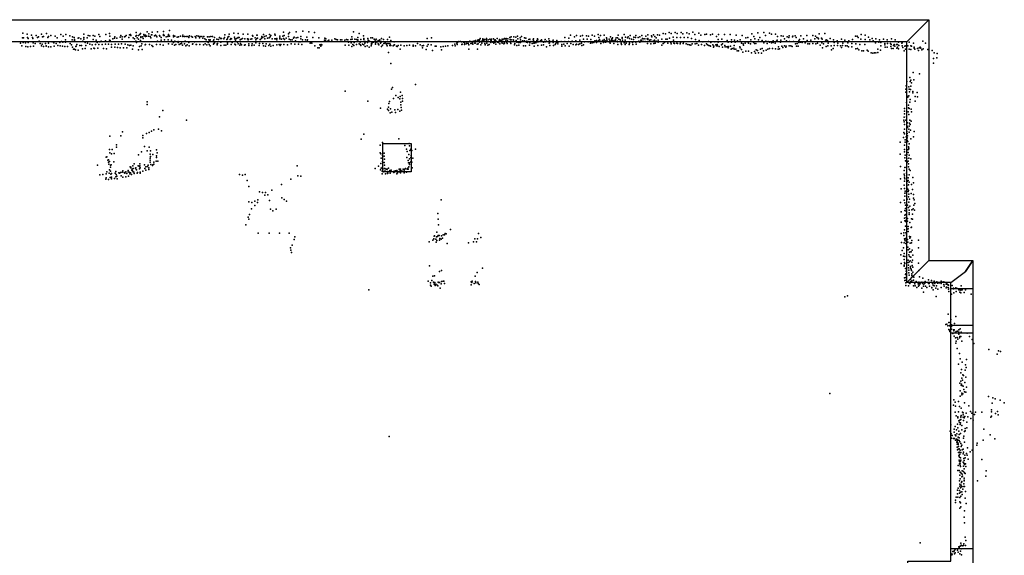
# Model space of a CAD drawing. Extents: x 6875 to 21635, y -14011 to 21863.
# Tile 16 of 16: x 13319 to 21337, y 17497 to 21863. Entities that reach past the tile are written whole.
import ezdxf

# ---------------------------------------------------------------- set-up
doc = ezdxf.new("R2010")
doc.units = 0
for name, color, linetype in [('DOORS', 7, 'continuous'), ('P', 9, 'continuous'), ('ROOMS', 1, 'continuous'), ('WALLS', 3, 'continuous'), ('WINDOWS', 6, 'continuous')]:
    doc.layers.add(name, color=color, linetype=linetype)

msp = doc.modelspace()

# ---------------------------------------------------------------- linework, layer by layer
at = {"layer": 'DOORS'}
msp.add_lwpolyline([(20900.6, 17550.4), (20900.6, 19310.4), (21080.6, 19310.4), (21080.6, 17550.4), (20900.6, 17550.4)], dxfattribs=at)
at = {"layer": 'P'}
for p in [(13344, 21752), (13380, 21745), (13414, 21736), (13452, 21733), (13497, 21745), (13538, 21750), (13571, 21735), (13608, 21730), (13653, 21741), (13673, 21730), (13694, 21742), (13728, 21731), (13841, 21744), (13876, 21734), (13891, 21731), (13917, 21734), (13931, 21730), (13964, 21743), (14020, 21741), (14051, 21751), (14141, 21734), (14185, 21734), (14213, 21740), (14221, 21742), (14225, 21733), (14268, 21760), (14270, 21735), (14285, 21733), (14298, 21741), (14303, 21750), (14329, 21741), (14333, 21731), (14344, 21738), (14352, 21730), (14356, 21763), (14368, 21730), (14370, 21749), (14393, 21739), (14394, 21739), (14397, 21761), (14417, 21732), (14425, 21737), (14442, 21764), (14456, 21734), (14489, 21767), (14490, 21733), (14491, 21743), (14495, 21733), (14530, 21743), (14531, 21737), (14538, 21775), (14571, 21733), (14646, 21737), (14701, 21731), (14760, 21732), (14989, 21740), (15025, 21746), (15062, 21753), (15099, 21751), (15138, 21744), (15176, 21744), (15214, 21735), (15251, 21736), (15252, 21737), (15305, 21743), (15325, 21731), (15352, 21741), (15363, 21734), (15397, 21746), (15398, 21736), (15467, 21761), (15473, 21734), (15508, 21747), (15517, 21760), (15569, 21763), (15625, 21770), (15672, 21765), (15720, 21760), (16038, 21763), (16082, 21751), (16119, 21731), (17804, 21738), (17853, 21735), (17902, 21733), (17934, 21732), (17982, 21738), (18030, 21743), (18048, 21733), (18078, 21737), (18193, 21738), (18241, 21741), (18289, 21733), (18336, 21733), (18385, 21734), (18433, 21739), (18465, 21732), (18481, 21739), (18512, 21739), (18529, 21737), (18560, 21750), (18577, 21747), (18608, 21758), (18625, 21751), (18656, 21759), (18672, 21750), (18705, 21758), (18720, 21749), (18752, 21756), (18770, 21747), (18801, 21762), (18817, 21743), (18848, 21754), (18866, 21737), (18897, 21743), (18913, 21745), (18945, 21739), (18961, 21745), (19010, 21743), (19058, 21742), (19105, 21742), (19154, 21738), (19202, 21734), (19281, 21749), (19330, 21757), (19378, 21759), (19393, 21734), (19425, 21752), (19442, 21744), (19473, 21745), (19521, 21732), (19585, 21731), (19616, 21730), (19633, 21731), (19681, 21732), (19730, 21735), (19778, 21733), (19828, 21749), (19876, 21750), (20171, 21741), (20203, 21736), (13324, 21672), (13336, 21651), (13341, 21715), (13347, 21676), (13351, 21716), (13366, 21675), (13381, 21719), (13388, 21676), (13389, 21711), (13423, 21718), (13427, 21711), (13428, 21675), (13444, 21670), (13464, 21717), (13471, 21722), (13478, 21689), (13486, 21670), (13496, 21651), (13502, 21664), (13504, 21723), (13512, 21725), (13528, 21669), (13533, 21650), (13547, 21717), (13552, 21727), (13552, 21672), (13584, 21683), (13597, 21674), (13616, 21670), (13625, 21715), (13628, 21654), (13645, 21677), (13648, 21651), (13658, 21686), (13671, 21680), (13691, 21700), (13693, 21679), (13729, 21670), (13741, 21659), (13747, 21699), (13750, 21724), (13762, 21718), (13765, 21701), (13765, 21693), (13785, 21660), (13794, 21712), (13801, 21716), (13808, 21654), (13817, 21708), (13822, 21653), (13834, 21687), (13841, 21703), (13842, 21717), (13851, 21677), (13856, 21654), (13869, 21716), (13870, 21672), (13890, 21663), (13910, 21658), (13917, 21702), (13937, 21661), (13941, 21695), (13950, 21677), (13963, 21661), (13971, 21727), (13971, 21682), (13981, 21689), (13990, 21662), (14017, 21663), (14018, 21691), (14043, 21663), (14050, 21695), (14054, 21728), (14056, 21693), (14067, 21662), (14077, 21708), (14090, 21713), (14093, 21723), (14096, 21664), (14109, 21712), (14122, 21663), (14138, 21720), (14147, 21667), (14152, 21724), (14152, 21704), (14172, 21722), (14177, 21663), (14178, 21725), (14200, 21659), (14208, 21718), (14212, 21653), (14223, 21655), (14243, 21716), (14253, 21706), (14264, 21728), (14265, 21687), (14270, 21677), (14275, 21716), (14286, 21704), (14303, 21694), (14305, 21723), (14305, 21719), (14306, 21721), (14308, 21651), (14313, 21666), (14320, 21724), (14323, 21711), (14340, 21657), (14343, 21725), (14343, 21660), (14375, 21662), (14380, 21725), (14387, 21715), (14396, 21654), (14433, 21729), (14434, 21662), (14436, 21724), (14442, 21687), (14461, 21729), (14463, 21661), (14470, 21718), (14470, 21696), (14488, 21656), (14499, 21699), (14511, 21724), (14524, 21726), (14527, 21700), (14531, 21665), (14538, 21728), (14555, 21696), (14561, 21664), (14571, 21678), (14572, 21724), (14580, 21655), (14581, 21688), (14583, 21728), (14589, 21660), (14602, 21720), (14610, 21684), (14610, 21678), (14612, 21723), (14618, 21661), (14628, 21729), (14629, 21667), (14637, 21668), (14640, 21683), (14645, 21655), (14646, 21725), (14660, 21726), (14662, 21666), (14666, 21687), (14672, 21651), (14675, 21725), (14683, 21658), (14689, 21726), (14697, 21719), (14697, 21676), (14700, 21650), (14718, 21725), (14725, 21664), (14726, 21721), (14730, 21667), (14741, 21683), (14747, 21725), (14753, 21714), (14757, 21662), (14759, 21661), (14774, 21729), (14782, 21714), (14786, 21661), (14789, 21726), (14803, 21727), (14811, 21713), (14815, 21657), (14817, 21727), (14827, 21707), (14829, 21665), (14838, 21700), (14842, 21657), (14847, 21723), (14854, 21676), (14859, 21698), (14861, 21724), (14861, 21662), (14866, 21692), (14870, 21650), (14871, 21699), (14875, 21725), (14888, 21725), (14893, 21688), (14898, 21664), (14899, 21700), (14901, 21669), (14904, 21717), (14904, 21675), (14923, 21704), (14926, 21657), (14928, 21666), (14930, 21668), (14939, 21701), (14946, 21719), (14953, 21710), (14957, 21679), (14958, 21654), (14962, 21711), (14981, 21708), (14983, 21656), (14986, 21717), (14998, 21656), (15006, 21702), (15010, 21706), (15012, 21674), (15012, 21663), (15013, 21720), (15023, 21726), (15033, 21701), (15039, 21711), (15040, 21660), (15042, 21661), (15044, 21707), (15050, 21676), (15068, 21721), (15070, 21708), (15070, 21664), (15075, 21697), (15077, 21658), (15083, 21709), (15093, 21679), (15094, 21714), (15097, 21717), (15098, 21665), (15106, 21717), (15111, 21655), (15113, 21700), (15118, 21670), (15123, 21705), (15125, 21659), (15134, 21710), (15149, 21655), (15153, 21706), (15154, 21658), (15175, 21707), (15179, 21699), (15181, 21705), (15184, 21667), (15186, 21654), (15201, 21705), (15210, 21707), (15210, 21653), (15213, 21667), (15216, 21728), (15228, 21655), (15236, 21715), (15242, 21674), (15243, 21698), (15250, 21710), (15254, 21713), (15268, 21654), (15271, 21670), (15277, 21701), (15279, 21701), (15288, 21713), (15290, 21727), (15298, 21718), (15299, 21670), (15303, 21650), (15313, 21727), (15314, 21708), (15327, 21665), (15337, 21712), (15348, 21652), (15350, 21715), (15356, 21664), (15358, 21722), (15375, 21708), (15383, 21653), (15396, 21707), (15401, 21707), (15412, 21711), (15412, 21657), (15414, 21698), (15431, 21660), (15437, 21729), (15437, 21715), (15438, 21706), (15441, 21654), (15445, 21662), (15451, 21705), (15461, 21728), (15468, 21709), (15471, 21662), (15476, 21702), (15490, 21712), (15500, 21659), (15509, 21725), (15512, 21705), (15525, 21698), (15529, 21665), (15537, 21698), (15548, 21712), (15555, 21721), (15558, 21663), (15566, 21690), (15571, 21714), (15584, 21717), (15588, 21663), (15592, 21682), (15604, 21683), (15609, 21726), (15609, 21708), (15616, 21661), (15622, 21698), (15646, 21700), (15656, 21720), (15660, 21687), (15663, 21700), (15684, 21673), (15689, 21675), (15697, 21672), (15706, 21719), (15722, 21651), (15755, 21715), (15762, 21658), (15774, 21661), (15780, 21659), (15801, 21696), (15804, 21713), (15808, 21690), (15812, 21706), (15825, 21689), (15837, 21696), (15860, 21697), (15884, 21707), (15896, 21702), (15908, 21699), (15932, 21700), (15943, 21699), (15967, 21697), (15969, 21655), (15979, 21701), (15991, 21700), (15996, 21681), (16000, 21656), (16014, 21702), (16017, 21674), (16023, 21723), (16025, 21705), (16032, 21662), (16040, 21654), (16042, 21677), (16049, 21704), (16061, 21661), (16062, 21701), (16062, 21660), (16072, 21689), (16073, 21718), (16073, 21700), (16083, 21665), (16091, 21681), (16092, 21661), (16097, 21701), (16098, 21652), (16111, 21664), (16121, 21711), (16121, 21701), (16121, 21657), (16123, 21684), (16129, 21671), (16132, 21684), (16132, 21680), (16149, 21651), (16151, 21676), (16155, 21709), (16155, 21683), (16157, 21695), (16167, 21688), (16179, 21716), (16180, 21651), (16183, 21669), (16183, 21660), (16189, 21674), (16193, 21714), (16201, 21680), (16206, 21705), (16214, 21697), (16215, 21681), (16215, 21665), (16215, 21663), (16220, 21700), (16221, 21705), (16226, 21679), (16238, 21665), (16239, 21694), (16244, 21659), (16249, 21694), (16252, 21698), (16258, 21671), (16260, 21678), (16262, 21681), (16263, 21684), (16266, 21710), (16274, 21656), (16282, 21701), (16285, 21669), (16296, 21675), (16296, 21672), (16306, 21661), (16308, 21670), (16311, 21650), (16313, 21702), (16319, 21669), (16331, 21721), (16332, 21653), (16334, 21670), (16337, 21661), (16341, 21653), (16342, 21694), (16360, 21651), (16366, 21656), (16369, 21683), (16371, 21658), (16400, 21653), (16422, 21655), (16450, 21651), (16472, 21652), (16493, 21655), (16523, 21656), (16543, 21651), (16559, 21668), (16581, 21659), (16597, 21651), (16607, 21654), (16636, 21709), (16645, 21662), (16670, 21659), (16672, 21714), (16806, 21650), (16843, 21654), (16861, 21664), (16866, 21651), (16878, 21672), (16880, 21660), (16883, 21678), (16894, 21684), (16909, 21686), (16917, 21683), (16918, 21662), (16922, 21663), (16933, 21679), (16940, 21674), (16940, 21660), (16947, 21683), (16954, 21666), (16959, 21672), (16972, 21670), (16975, 21683), (16975, 21657), (16984, 21688), (16992, 21669), (16994, 21670), (17003, 21686), (17006, 21675), (17006, 21671), (17009, 21664), (17018, 21689), (17019, 21689), (17025, 21671), (17028, 21692), (17029, 21671), (17030, 21686), (17031, 21693), (17043, 21664), (17048, 21696), (17052, 21690), (17052, 21666), (17058, 21700), (17058, 21695), (17062, 21681), (17063, 21699), (17067, 21686), (17068, 21711), (17075, 21659), (17081, 21673), (17085, 21690), (17089, 21707), (17090, 21698), (17098, 21692), (17103, 21702), (17107, 21668), (17108, 21660), (17109, 21659), (17118, 21698), (17120, 21709), (17121, 21695), (17122, 21683), (17123, 21672), (17132, 21656), (17133, 21700), (17143, 21662), (17148, 21704), (17155, 21678), (17156, 21697), (17157, 21694), (17162, 21703), (17173, 21680), (17178, 21706), (17181, 21671), (17186, 21695), (17191, 21699), (17191, 21680), (17197, 21692), (17197, 21663), (17208, 21709), (17210, 21679), (17218, 21678), (17220, 21688), (17227, 21702), (17228, 21667), (17232, 21697), (17240, 21690), (17245, 21680), (17248, 21700), (17249, 21704), (17249, 21673), (17255, 21684), (17260, 21665), (17262, 21704), (17262, 21682), (17266, 21673), (17268, 21711), (17278, 21696), (17280, 21709), (17280, 21708), (17286, 21677), (17287, 21682), (17288, 21669), (17291, 21691), (17295, 21708), (17309, 21718), (17314, 21702), (17315, 21700), (17316, 21678), (17317, 21670), (17321, 21724), (17321, 21700), (17336, 21700), (17341, 21695), (17342, 21722), (17347, 21658), (17351, 21670), (17358, 21721), (17362, 21693), (17366, 21681), (17367, 21653), (17373, 21728), (17375, 21708), (17381, 21676), (17383, 21656), (17386, 21678), (17391, 21680), (17394, 21715), (17396, 21700), (17398, 21678), (17400, 21682), (17406, 21725), (17412, 21691), (17420, 21687), (17422, 21651), (17429, 21691), (17430, 21714), (17438, 21651), (17440, 21713), (17447, 21681), (17449, 21689), (17454, 21678), (17465, 21701), (17469, 21656), (17472, 21705), (17473, 21674), (17480, 21685), (17492, 21669), (17501, 21698), (17504, 21706), (17505, 21673), (17506, 21688), (17508, 21671), (17519, 21678), (17522, 21675), (17530, 21693), (17533, 21683), (17536, 21706), (17537, 21699), (17537, 21652), (17541, 21682), (17560, 21690), (17563, 21689), (17569, 21698), (17569, 21656), (17572, 21686), (17576, 21686), (17584, 21680), (17584, 21658), (17592, 21686), (17598, 21702), (17598, 21683), (17609, 21687), (17624, 21686), (17627, 21706), (17631, 21673), (17632, 21691), (17634, 21674), (17636, 21652), (17656, 21684), (17663, 21695), (17664, 21678), (17666, 21654), (17679, 21660), (17684, 21669), (17688, 21682), (17694, 21694), (17694, 21681), (17701, 21676), (17702, 21666), (17727, 21684), (17734, 21661), (17749, 21664), (17757, 21686), (17758, 21719), (17760, 21651), (17776, 21670), (17789, 21684), (17790, 21712), (17807, 21669), (17819, 21688), (17826, 21660), (17838, 21723), (17849, 21691), (17849, 21657), (17854, 21663), (17870, 21661), (17880, 21695), (17881, 21667), (17885, 21728), (17894, 21672), (17896, 21654), (17909, 21705), (17909, 21658), (17919, 21682), (17941, 21705), (17948, 21682), (17952, 21728), (17966, 21673), (17971, 21702), (17980, 21674), (17993, 21677), (18000, 21729), (18003, 21692), (18016, 21693), (18017, 21676), (18032, 21691), (18034, 21719), (18035, 21686), (18040, 21701), (18045, 21688), (18050, 21668), (18065, 21693), (18073, 21688), (18074, 21676), (18078, 21701), (18086, 21683), (18087, 21690), (18088, 21679), (18096, 21682), (18097, 21714), (18100, 21705), (18100, 21691), (18106, 21689), (18118, 21704), (18118, 21682), (18122, 21684), (18124, 21690), (18127, 21671), (18129, 21723), (18130, 21688), (18137, 21704), (18141, 21694), (18144, 21711), (18145, 21716), (18148, 21694), (18155, 21684), (18158, 21687), (18158, 21670), (18167, 21693), (18170, 21701), (18176, 21716), (18185, 21687), (18186, 21714), (18186, 21683), (18190, 21662), (18198, 21704), (18208, 21699), (18212, 21685), (18217, 21673), (18220, 21662), (18225, 21719), (18225, 21712), (18229, 21695), (18242, 21680), (18242, 21674), (18250, 21696), (18250, 21662), (18251, 21720), (18254, 21683), (18257, 21672), (18269, 21716), (18273, 21723), (18281, 21661), (18284, 21711), (18284, 21673), (18301, 21705), (18309, 21678), (18311, 21661), (18317, 21701), (18321, 21721), (18333, 21717), (18336, 21679), (18339, 21664), (18354, 21717), (18360, 21687), (18368, 21680), (18369, 21722), (18376, 21696), (18383, 21696), (18387, 21684), (18391, 21711), (18396, 21706), (18399, 21686), (18410, 21708), (18412, 21686), (18417, 21729), (18428, 21708), (18431, 21670), (18433, 21710), (18434, 21702), (18448, 21696), (18458, 21700), (18458, 21667), (18466, 21722), (18477, 21687), (18483, 21669), (18488, 21697), (18492, 21725), (18493, 21672), (18502, 21688), (18503, 21714), (18517, 21680), (18519, 21697), (18548, 21655), (18549, 21704), (18558, 21669), (18569, 21677), (18580, 21703), (18591, 21703), (18596, 21671), (18610, 21712), (18620, 21676), (18625, 21665), (18639, 21720), (18642, 21696), (18646, 21673), (18650, 21669), (18670, 21717), (18671, 21672), (18675, 21670), (18697, 21667), (18699, 21677), (18700, 21718), (18721, 21669), (18724, 21679), (18730, 21717), (18746, 21667), (18759, 21661), (18761, 21717), (18772, 21657), (18785, 21655), (18790, 21709), (18796, 21665), (18820, 21666), (18821, 21701), (18832, 21668), (18846, 21655), (18851, 21693), (18870, 21660), (18882, 21682), (18895, 21654), (18912, 21666), (18919, 21657), (18929, 21684), (18931, 21654), (18942, 21650), (18947, 21676), (18963, 21659), (18979, 21682), (18987, 21658), (18992, 21725), (18993, 21651), (18999, 21662), (19002, 21651), (19007, 21702), (19007, 21681), (19033, 21658), (19036, 21703), (19041, 21667), (19062, 21653), (19080, 21693), (19087, 21680), (19114, 21681), (19115, 21699), (19137, 21654), (19139, 21696), (19144, 21681), (19164, 21692), (19185, 21698), (19198, 21672), (19210, 21665), (19213, 21656), (19228, 21673), (19232, 21716), (19243, 21683), (19249, 21719), (19253, 21671), (19271, 21667), (19274, 21698), (19295, 21680), (19297, 21725), (19304, 21669), (19305, 21706), (19313, 21670), (19336, 21700), (19345, 21718), (19361, 21684), (19366, 21694), (19380, 21675), (19394, 21688), (19405, 21670), (19414, 21684), (19426, 21679), (19442, 21674), (19454, 21692), (19454, 21678), (19471, 21672), (19482, 21687), (19487, 21696), (19489, 21726), (19514, 21680), (19518, 21695), (19537, 21728), (19548, 21706), (19548, 21651), (19563, 21692), (19568, 21723), (19581, 21719), (19586, 21650), (19587, 21685), (19598, 21650), (19612, 21723), (19620, 21685), (19637, 21666), (19642, 21718), (19651, 21670), (19663, 21691), (19665, 21676), (19670, 21701), (19677, 21680), (19690, 21676), (19702, 21707), (19714, 21674), (19731, 21694), (19738, 21665), (19751, 21667), (19762, 21696), (19777, 21670), (19794, 21708), (19800, 21728), (19801, 21666), (19810, 21717), (19815, 21671), (19822, 21712), (19825, 21708), (19837, 21656), (19849, 21712), (19852, 21675), (19855, 21703), (19864, 21665), (19881, 21687), (19885, 21699), (19896, 21693), (19903, 21672), (19918, 21709), (19947, 21700), (19952, 21677), (19952, 21653), (19977, 21691), (19978, 21653), (19982, 21672), (20004, 21650), (20010, 21705), (20018, 21654), (20021, 21673), (20038, 21695), (20062, 21675), (20070, 21692), (20095, 21669), (20102, 21701), (20125, 21728), (20128, 21666), (20138, 21729), (20148, 21717), (20161, 21661), (20169, 21705), (20202, 21660), (20204, 21701), (20230, 21720), (20243, 21700), (20260, 21711), (20270, 21690), (20287, 21674), (20290, 21706), (20315, 21680), (20321, 21700), (20331, 21650), (20332, 21676), (20354, 21704), (20363, 21658), (20364, 21668), (20383, 21699), (20385, 21670), (20410, 21670), (20415, 21660), (20418, 21708), (20434, 21654), (20440, 21661), (20447, 21700), (20458, 21660), (20467, 21662), (20474, 21679), (20478, 21654), (20503, 21671), (20505, 21675), (20505, 21650), (20535, 21650), (20563, 21679), (20598, 21672), (20674, 21689), (20695, 21673), (13369, 21645), (13386, 21641), (13408, 21644), (13431, 21646), (13513, 21645), (13535, 21646), (13552, 21643), (13572, 21641), (13599, 21648), (13667, 21648), (13685, 21644), (13707, 21644), (13749, 21639), (13756, 21624), (13765, 21624), (13773, 21618), (13775, 21645), (13779, 21647), (13795, 21616), (13829, 21626), (13853, 21627), (13900, 21625), (13922, 21632), (13927, 21628), (13954, 21630), (14001, 21627), (14025, 21626), (14065, 21638), (14093, 21640), (14116, 21637), (14138, 21633), (14165, 21633), (14192, 21633), (14237, 21624), (14244, 21649), (14285, 21618), (14295, 21645), (14315, 21619), (14403, 21644), (15321, 21646), (15363, 21647), (15747, 21634), (15758, 21634), (15770, 21646), (16023, 21645), (16133, 21645), (16165, 21640), (16264, 21645), (16321, 21596), (16388, 21648), (16393, 21644), (16417, 21624), (16522, 21648), (16600, 21635), (16629, 21619), (16636, 21647), (16681, 21613), (16702, 21647), (16711, 21648), (16749, 21642), (16755, 21617), (16768, 21645), (16787, 21647), (16976, 21624), (17046, 21623), (17507, 21647), (17610, 21642), (17733, 21648), (17794, 21647), (18944, 21647), (18969, 21640), (18972, 21646), (19016, 21644), (19041, 21639), (19065, 21642), (19077, 21641), (19089, 21644), (19089, 21635), (19091, 21642), (19108, 21648), (19113, 21622), (19121, 21629), (19133, 21632), (19137, 21622), (19151, 21623), (19161, 21608), (19173, 21608), (19182, 21642), (19185, 21634), (19197, 21619), (19208, 21599), (19232, 21606), (19255, 21607), (19279, 21594), (19303, 21604), (19312, 21590), (19316, 21617), (19327, 21612), (19336, 21593), (19352, 21622), (19360, 21589), (19365, 21629), (19375, 21609), (19399, 21616), (19412, 21622), (19424, 21629), (19448, 21628), (19473, 21625), (19495, 21624), (19498, 21642), (19507, 21625), (19524, 21647), (19533, 21637), (19558, 21640), (19561, 21648), (19609, 21645), (19645, 21648), (19658, 21647), (19857, 21633), (19885, 21644), (19899, 21649), (19926, 21649), (19929, 21618), (19944, 21628), (20011, 21637), (20043, 21649), (20056, 21649), (20068, 21642), (20094, 21642), (20129, 21626), (20141, 21627), (20153, 21618), (20177, 21609), (20190, 21609), (20219, 21614), (20227, 21606), (20253, 21594), (20265, 21590), (20280, 21594), (20292, 21593), (20306, 21623), (20306, 21595), (20328, 21616), (20366, 21639), (20384, 21639), (20414, 21644), (20419, 21629), (20432, 21627), (20446, 21648), (20462, 21630), (20468, 21640), (20475, 21625), (20510, 21636), (20522, 21608), (20528, 21648), (20533, 21624), (20551, 21649), (20563, 21624), (20575, 21620), (20576, 21649), (20580, 21648), (20602, 21630), (20604, 21638), (20608, 21622), (20631, 21629), (20638, 21613), (20644, 21634), (20653, 21639), (20657, 21630), (20665, 21618), (20677, 21625), (20714, 21620), (20749, 21611), (20767, 21594), (20790, 21588), (16340, 21507), (20760, 21546), (20760, 21509), (20788, 21551), (20595, 21432), (20647, 21423), (16541, 21335), (20543, 21360), (20568, 21393), (20570, 21359), (20575, 21371), (20581, 21349), (20601, 21373), (15968, 21280), (16347, 21298), (16356, 21309), (16421, 21272), (20534, 21271), (20536, 21297), (20538, 21325), (20560, 21317), (20562, 21296), (20564, 21274), (20574, 21295), (20575, 21320), (20592, 21266), (20593, 21279), (20627, 21270), (14358, 21194), (14358, 21173), (16154, 21199), (16324, 21179), (16331, 21196), (16362, 21221), (16383, 21244), (16401, 21230), (16414, 21218), (16416, 21237), (16422, 21190), (16422, 21170), (16433, 21244), (16436, 21220), (16437, 21198), (20541, 21189), (20545, 21241), (20552, 21231), (20559, 21242), (20567, 21191), (20570, 21212), (20610, 21199), (20612, 21238), (20629, 21234), (14484, 21124), (16256, 21141), (16315, 21134), (16322, 21151), (16323, 21124), (16336, 21103), (16339, 21137), (16350, 21109), (16374, 21129), (16379, 21107), (16398, 21131), (16415, 21117), (16426, 21147), (16428, 21125), (20524, 21096), (20525, 21139), (20525, 21118), (20553, 21111), (20557, 21167), (20557, 21144), (20560, 21091), (20563, 21140), (20579, 21135), (20582, 21111), (14456, 21070), (14677, 21044), (20519, 21044), (20521, 21068), (20522, 21030), (20523, 21010), (20536, 21045), (20540, 21072), (20548, 21022), (20566, 21020), (20568, 21045), (20571, 21009), (20578, 21037), (14155, 20948), (14350, 20936), (14373, 20943), (14392, 20955), (14412, 20966), (14448, 20971), (14473, 20958), (16121, 20930), (20518, 20943), (20523, 20970), (20525, 20933), (20542, 20951), (20545, 20996), (20545, 20936), (20549, 20983), (20560, 20970), (20562, 20947), (20563, 20995), (20572, 20962), (20602, 20952), (14052, 20914), (14142, 20917), (14321, 20918), (14322, 20901), (16100, 20888), (16274, 20861), (16405, 20893), (16490, 20854), (20488, 20865), (20516, 20902), (20530, 20884), (20530, 20865), (20539, 20907), (20542, 20891), (20545, 20878), (20547, 20899), (20548, 20917), (20551, 20871), (20562, 20852), (20577, 20891), (20597, 20908), (14050, 20806), (14053, 20777), (14065, 20769), (14072, 20805), (14088, 20772), (14106, 20843), (14106, 20824), (14311, 20786), (14336, 20829), (14356, 20794), (14372, 20825), (14385, 20794), (14433, 20801), (14439, 20779), (16254, 20779), (16255, 20840), (16261, 20770), (16287, 20776), (16456, 20838), (16470, 20809), (16473, 20789), (16494, 20834), (16495, 20797), (16503, 20809), (16512, 20796), (16543, 20808), (20523, 20785), (20525, 20841), (20525, 20804), (20544, 20784), (20545, 20803), (20554, 20780), (20556, 20826), (20556, 20804), (20560, 20815), (14023, 20742), (14027, 20744), (14037, 20717), (14042, 20703), (14043, 20720), (14050, 20706), (14084, 20704), (14286, 20762), (14296, 20688), (14381, 20766), (14381, 20733), (14381, 20719), (14381, 20703), (14385, 20747), (14403, 20765), (14411, 20703), (14430, 20710), (14432, 20754), (14432, 20739), (14444, 20710), (16261, 20690), (16262, 20733), (16273, 20706), (16274, 20755), (16286, 20750), (16286, 20700), (16289, 20726), (16471, 20739), (16483, 20714), (16484, 20696), (16488, 20763), (16492, 20696), (16493, 20728), (16503, 20740), (16503, 20704), (16507, 20755), (16511, 20702), (16521, 20735), (20490, 20767), (20527, 20738), (20529, 20758), (20532, 20713), (20540, 20706), (20542, 20765), (20543, 20732), (20546, 20701), (20555, 20710), (20556, 20688), (20560, 20735), (20561, 20759), (20576, 20728), (13953, 20676), (14027, 20623), (14045, 20685), (14047, 20613), (14051, 20640), (14057, 20627), (14058, 20660), (14059, 20677), (14064, 20680), (14066, 20610), (14096, 20613), (14102, 20625), (14126, 20616), (14132, 20611), (14139, 20617), (14154, 20620), (14159, 20630), (14169, 20618), (14175, 20613), (14183, 20623), (14191, 20610), (14201, 20623), (14202, 20633), (14209, 20620), (14218, 20663), (14222, 20616), (14223, 20660), (14225, 20655), (14232, 20637), (14235, 20646), (14237, 20630), (14240, 20671), (14242, 20624), (14244, 20651), (14247, 20621), (14252, 20687), (14252, 20609), (14261, 20654), (14261, 20649), (14264, 20655), (14271, 20640), (14276, 20612), (14277, 20618), (14283, 20672), (14293, 20648), (14295, 20667), (14298, 20671), (14299, 20619), (14301, 20656), (14301, 20613), (14322, 20627), (14334, 20679), (14338, 20649), (14346, 20636), (14347, 20665), (14359, 20667), (14364, 20677), (14369, 20643), (14370, 20656), (14387, 20683), (14399, 20674), (14404, 20680), (14412, 20686), (15579, 20673), (16214, 20651), (16240, 20668), (16256, 20640), (16262, 20652), (16270, 20629), (16273, 20661), (16275, 20644), (16278, 20623), (16289, 20676), (16289, 20651), (16290, 20629), (16292, 20651), (16298, 20629), (16304, 20644), (16312, 20645), (16312, 20622), (16313, 20608), (16315, 20625), (16317, 20613), (16322, 20653), (16331, 20628), (16334, 20633), (16337, 20611), (16341, 20635), (16345, 20636), (16365, 20618), (16368, 20621), (16369, 20628), (16377, 20629), (16379, 20632), (16389, 20634), (16395, 20616), (16399, 20626), (16408, 20623), (16410, 20645), (16416, 20644), (16417, 20635), (16420, 20644), (16420, 20614), (16432, 20632), (16441, 20646), (16450, 20643), (16451, 20640), (16451, 20627), (16451, 20615), (16459, 20647), (16460, 20649), (16469, 20619), (16475, 20645), (16479, 20654), (16482, 20646), (16488, 20664), (16493, 20684), (16514, 20656), (20492, 20667), (20521, 20633), (20527, 20657), (20541, 20662), (20541, 20613), (20557, 20665), (20561, 20644), (20569, 20633), (13972, 20599), (13996, 20600), (14021, 20562), (14022, 20607), (14024, 20575), (14043, 20561), (14056, 20578), (14062, 20604), (14065, 20580), (14067, 20566), (14090, 20568), (14101, 20583), (14104, 20602), (14110, 20587), (14112, 20565), (14146, 20590), (14159, 20580), (14182, 20581), (14205, 20588), (14215, 20606), (14229, 20602), (15109, 20601), (15132, 20597), (15156, 20600), (15172, 20551), (15526, 20564), (15583, 20590), (15607, 20587), (16270, 20607), (16299, 20606), (16389, 20607), (20491, 20566), (20522, 20604), (20524, 20590), (20524, 20575), (20525, 20547), (20528, 20566), (20542, 20599), (20546, 20544), (20553, 20551), (20554, 20574), (20561, 20540), (20562, 20599), (20593, 20576), (20597, 20534), (15186, 20503), (15272, 20460), (15296, 20455), (15320, 20455), (15373, 20473), (15451, 20519), (20496, 20484), (20522, 20515), (20523, 20487), (20526, 20449), (20529, 20466), (20541, 20452), (20544, 20526), (20544, 20511), (20544, 20497), (20545, 20484), (20550, 20482), (20554, 20463), (20557, 20516), (20557, 20471), (20581, 20519), (20590, 20478), (15186, 20378), (15208, 20374), (15233, 20383), (15256, 20374), (15258, 20395), (15316, 20434), (15339, 20435), (15352, 20390), (15453, 20412), (15472, 20398), (15492, 20383), (16752, 20394), (20491, 20372), (20522, 20391), (20527, 20369), (20528, 20425), (20545, 20401), (20556, 20418), (20559, 20376), (20560, 20442), (20564, 20399), (20579, 20446), (20598, 20437), (20598, 20407), (20604, 20395), (15207, 20320), (15233, 20348), (15360, 20319), (15380, 20306), (15407, 20319), (20497, 20296), (20528, 20308), (20532, 20325), (20533, 20350), (20537, 20301), (20549, 20351), (20556, 20331), (20562, 20310), (20562, 20289), (20567, 20342), (20583, 20312), (20594, 20321), (20601, 20352), (20605, 20310), (20607, 20365), (15180, 20254), (15184, 20236), (15189, 20276), (16724, 20284), (16727, 20237), (20498, 20212), (20524, 20244), (20526, 20269), (20528, 20224), (20535, 20275), (20535, 20218), (20537, 20252), (20539, 20230), (20540, 20212), (20548, 20221), (20549, 20242), (20561, 20274), (20567, 20210), (20580, 20239), (20588, 20279), (20589, 20237), (15161, 20192), (16717, 20131), (16730, 20190), (16826, 20154), (20523, 20151), (20531, 20180), (20545, 20156), (20554, 20178), (20554, 20136), (20555, 20158), (20578, 20168), (20580, 20171), (15261, 20122), (15350, 20124), (15435, 20124), (15514, 20123), (15554, 20070), (15558, 20092), (16653, 20053), (16684, 20066), (16690, 20078), (16694, 20098), (16696, 20100), (16708, 20075), (16711, 20049), (16714, 20092), (16716, 20063), (16722, 20097), (16727, 20104), (16734, 20104), (16737, 20067), (16739, 20079), (16751, 20074), (16754, 20102), (16762, 20083), (16767, 20109), (16778, 20109), (16783, 20120), (16792, 20118), (17015, 20053), (17024, 20077), (17040, 20052), (17046, 20077), (17054, 20120), (17075, 20089), (20496, 20121), (20500, 20047), (20518, 20125), (20518, 20103), (20525, 20078), (20527, 20069), (20530, 20061), (20533, 20080), (20535, 20125), (20541, 20109), (20548, 20070), (20552, 20050), (20565, 20096), (20568, 20082), (20573, 20094), (20584, 20064), (20637, 20066), (15524, 20003), (15528, 19984), (15537, 20026), (16800, 20040), (16974, 20043), (20504, 19982), (20516, 20004), (20521, 20043), (20535, 20040), (20551, 20008), (20554, 19988), (20564, 19968), (20565, 19996), (20570, 20041), (20577, 19971), (20578, 19970), (20582, 20043), (20587, 19985), (20638, 20003), (15531, 19965), (20494, 19946), (20517, 19935), (20521, 19908), (20522, 19956), (20528, 19932), (20553, 19903), (20559, 19947), (20564, 19890), (20565, 19932), (20571, 19897), (20575, 19928), (20585, 19887), (20588, 19902), (20593, 19944), (16656, 19856), (16738, 19810), (16753, 19819), (17087, 19839), (20498, 19877), (20521, 19853), (20522, 19863), (20525, 19884), (20526, 19875), (20533, 19835), (20537, 19812), (20554, 19883), (20556, 19841), (20558, 19862), (20559, 19821), (20572, 19837), (20574, 19850), (20578, 19830), (20581, 19818), (20586, 19859), (20592, 19846), (20639, 19878), (20641, 19819), (16644, 19731), (16674, 19736), (16683, 19772), (16698, 19776), (16753, 19730), (16767, 19733), (16772, 19733), (17004, 19731), (17028, 19772), (17030, 19728), (17043, 19803), (20523, 19760), (20526, 19737), (20532, 19786), (20534, 19792), (20536, 19762), (20538, 19739), (20559, 19799), (20562, 19780), (20572, 19746), (20573, 19726), (20581, 19762), (20583, 19791), (20584, 19777), (20585, 19734), (20591, 19804), (20597, 19740), (20599, 19763), (20619, 19728), (20619, 19726), (20646, 19766), (20674, 19756), (20692, 19729), (20721, 19742), (20744, 19738), (20767, 19732), (20788, 19726), (20822, 19733), (16163, 19660), (16664, 19719), (16665, 19698), (16670, 19690), (16689, 19724), (16693, 19722), (16695, 19706), (16700, 19722), (16702, 19696), (16708, 19706), (16718, 19700), (16724, 19695), (16727, 19723), (16733, 19722), (16738, 19721), (16742, 19676), (16752, 19709), (16778, 19714), (16995, 19725), (16996, 19701), (17000, 19721), (17020, 19713), (17033, 19719), (17050, 19724), (17052, 19712), (17061, 19704), (20535, 19696), (20536, 19718), (20558, 19695), (20562, 19718), (20568, 19713), (20597, 19693), (20603, 19722), (20608, 19711), (20612, 19694), (20624, 19681), (20635, 19710), (20637, 19691), (20641, 19715), (20642, 19723), (20643, 19700), (20648, 19712), (20651, 19710), (20665, 19676), (20666, 19724), (20672, 19713), (20680, 19690), (20683, 19708), (20691, 19715), (20694, 19690), (20707, 19681), (20721, 19713), (20726, 19713), (20727, 19691), (20746, 19681), (20747, 19678), (20752, 19712), (20757, 19698), (20757, 19661), (20766, 19694), (20767, 19717), (20772, 19713), (20779, 19674), (20786, 19695), (20793, 19715), (20796, 19667), (20800, 19719), (20808, 19718), (20823, 19680), (20824, 19712), (20838, 19725), (20844, 19704), (20847, 19691), (20850, 19724), (20863, 19707), (20864, 19677), (20866, 19718), (20866, 19684), (20872, 19708), (20876, 19702), (20879, 19702), (20881, 19681), (20882, 19667), (20883, 19699), (20886, 19647), (20898, 19676), (20898, 19674), (20912, 19696), (20922, 19675), (20923, 19668), (20941, 19678), (20946, 19672), (20946, 19648), (20954, 19672), (20967, 19660), (20973, 19662), (20982, 19658), (20987, 19694), (20994, 19661), (21022, 19662), (20038, 19603), (20059, 19613), (20680, 19642), (20783, 19607), (20906, 19627), (20927, 19637), (20974, 19642), (20983, 19637), (21011, 19639), (21066, 19627), (20879, 19464), (20901, 19419), (20941, 19444), (20860, 19379), (20869, 19382), (20877, 19368), (20885, 19338), (20886, 19395), (20889, 19395), (20890, 19332), (20891, 19371), (20896, 19365), (20900, 19334), (20907, 19362), (20908, 19375), (20908, 19341), (20923, 19336), (20927, 19328), (20929, 19334), (20932, 19386), (20967, 19335), (20978, 19342), (20894, 19322), (20917, 19306), (20928, 19284), (20939, 19313), (20940, 19270), (20946, 19322), (20953, 19273), (20956, 19323), (20959, 19258), (20966, 19301), (20967, 19317), (20972, 19271), (20974, 19280), (20983, 19281), (20986, 19315), (21034, 19309), (21053, 19280), (21074, 19255), (20941, 19227), (20944, 19242), (20952, 19184), (20991, 19243), (21090, 19224), (21212, 19174), (21289, 19164), (20973, 19141), (20977, 19098), (21029, 19094), (21280, 19137), (21307, 19158), (20964, 19054), (20989, 19012), (20995, 19071), (21018, 19005), (21021, 19050), (21026, 19028), (20982, 18984), (20992, 18940), (20996, 18925), (20998, 18968), (21004, 18964), (21025, 18950), (20975, 18900), (20983, 18916), (20985, 18884), (20989, 18892), (20991, 18881), (21001, 18876), (21007, 18848), (21015, 18906), (21028, 18868), (19915, 18816), (20925, 18765), (20977, 18838), (20978, 18795), (20990, 18820), (20990, 18804), (21000, 18812), (21013, 18831), (21025, 18828), (21209, 18792), (21244, 18781), (21263, 18772), (20923, 18721), (20936, 18745), (20940, 18712), (20965, 18752), (20973, 18709), (20987, 18696), (21013, 18739), (21049, 18715), (21233, 18684), (21238, 18737), (21303, 18761), (21337, 18740), (20936, 18664), (20944, 18633), (20958, 18619), (20959, 18626), (20964, 18666), (20982, 18604), (20983, 18627), (20983, 18622), (20987, 18636), (20997, 18664), (21001, 18622), (21003, 18658), (21003, 18641), (21009, 18618), (21016, 18629), (21026, 18656), (21039, 18626), (21061, 18669), (21065, 18612), (21072, 18657), (21095, 18645), (21103, 18663), (21154, 18665), (21227, 18622), (21232, 18631), (21233, 18666), (21265, 18654), (21282, 18670), (21287, 18642), (20902, 18560), (20930, 18524), (20936, 18546), (20957, 18566), (20959, 18535), (20966, 18592), (20973, 18581), (20974, 18600), (20978, 18564), (20981, 18578), (20992, 18554), (21004, 18597), (21017, 18531), (21032, 18537), (21033, 18582), (21083, 18600), (21171, 18525), (16327, 18465), (20896, 18509), (20905, 18488), (20907, 18453), (20912, 18473), (20924, 18448), (20928, 18502), (20932, 18448), (20938, 18479), (20941, 18471), (20941, 18470), (20948, 18519), (20949, 18445), (20950, 18487), (20961, 18459), (20968, 18508), (20970, 18483), (20970, 18454), (20979, 18489), (20991, 18520), (21004, 18451), (21007, 18467), (21014, 18507), (21018, 18511), (21221, 18478), (21261, 18447), (20939, 18437), (20951, 18420), (20952, 18420), (20953, 18378), (20954, 18429), (20954, 18403), (20955, 18442), (20959, 18436), (20960, 18400), (20961, 18410), (20964, 18384), (20969, 18366), (20970, 18432), (20975, 18422), (20984, 18408), (20986, 18385), (20990, 18395), (21014, 18419), (21038, 18374), (21112, 18396), (21115, 18412), (21164, 18437), (20956, 18357), (20962, 18361), (20965, 18336), (20968, 18308), (20969, 18313), (20971, 18339), (20971, 18298), (20974, 18321), (20977, 18354), (20980, 18292), (20983, 18335), (20995, 18358), (21001, 18361), (21002, 18324), (21006, 18338), (21007, 18285), (21015, 18314), (21017, 18291), (21030, 18326), (21034, 18314), (21059, 18340), (21074, 18355), (20961, 18228), (20969, 18274), (20971, 18242), (20973, 18262), (20977, 18249), (20977, 18231), (20978, 18231), (20980, 18265), (20980, 18221), (20984, 18274), (21001, 18256), (21004, 18225), (21007, 18248), (21009, 18270), (21009, 18246), (21009, 18202), (21014, 18238), (21020, 18244), (21023, 18220), (21043, 18280), (21155, 18277), (20959, 18189), (20969, 18189), (20974, 18150), (20977, 18176), (20986, 18166), (20991, 18137), (20993, 18186), (20995, 18158), (20997, 18142), (21004, 18180), (21009, 18126), (21014, 18170), (21017, 18164), (21186, 18142), (21189, 18185), (20960, 18044), (20973, 18104), (20974, 18060), (20975, 18076), (20977, 18121), (20979, 18047), (20987, 18069), (20988, 18055), (20989, 18091), (20991, 18099), (21002, 18058), (21008, 18080), (21010, 18109), (21010, 18103), (21012, 18059), (21118, 18103), (20946, 17972), (20955, 18027), (20956, 17998), (20958, 17971), (20972, 18003), (20973, 18026), (20976, 17969), (20980, 18012), (20982, 17978), (20991, 18014), (20995, 17992), (20998, 18037), (21017, 17963), (21021, 18016), (20939, 17947), (20939, 17927), (20974, 17932), (20974, 17882), (20980, 17925), (20983, 17893), (21026, 17920), (21010, 17809), (21012, 17859), (21012, 17761), (21019, 17644), (20651, 17598), (20968, 17567), (20969, 17562), (20977, 17572), (20983, 17595), (20985, 17581), (20993, 17574), (21005, 17577), (21007, 17590), (21022, 17577), (21023, 17618), (20902, 17511), (20911, 17500), (20912, 17507), (20918, 17529), (20925, 17528), (20931, 17537), (20932, 17508), (20936, 17517), (20938, 17546), (20956, 17538), (20962, 17523), (20974, 17508), (20981, 17530), (20987, 17551), (20989, 17502)]:
    msp.add_point(p, dxfattribs=at)
at = {"layer": 'ROOMS'}
msp.add_lwpolyline([(20804.7, 12517.6), (20804.7, 15949), (20550.7, 15949), (20550.7, 17448.1), (20894.7, 17448.1), (20900.6, 17448.1), (20900.6, 19721.3), (20542.6, 19721.3), (20542.6, 21683.2), (7502.3, 21683.2), (7502.3, 21218.8), (7759.2, 21219.2), (7759.2, 20280.3), (7502.3, 20280.6), (7502.3, 16871.3), (7759.2, 16871.3), (7759.2, 15949.1), (7502.3, 15948.8), (7502.3, 12562)], dxfattribs=at)
at = {"layer": 'WALLS'}
for points in [[(7322.3, 21863.2), (20722.6, 21863.2), (20632.6, 21773.2), (20542.6, 21683.2), (7502.3, 21683.2), (7412.3, 21773.2)], [(20722.6, 21863.2), (20722.6, 19901.3), (20632.6, 19811.3), (20542.6, 19721.3), (20542.6, 21683.2), (20632.6, 21773.2)], [(16276.1, 20854.1), (16506.1, 20854.1), (16506.1, 20624.1), (16276.1, 20624.1), (16276.1, 20854.1)], [(20900.6, 19721.3), (20542.6, 19721.3), (20632.6, 19811.3), (20722.6, 19901.3), (21080.6, 19901.3), (21020.6, 19811.3)], [(20900.6, 17448.1), (20900.6, 19721.3), (21020.6, 19811.3), (21080.6, 19901.3), (21080.6, 17268.1), (21020.6, 17358.1)]]:
    msp.add_lwpolyline(points, dxfattribs=at)
at = {"layer": 'WINDOWS'}
msp.add_lwpolyline([(20900.6, 19371.2), (20900.6, 19671.2), (21080.6, 19671.2), (21080.6, 19371.2), (20900.6, 19371.2)], dxfattribs=at)

doc.saveas('drawing.dxf')
